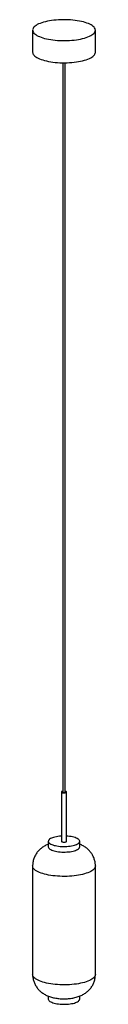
# Paper-space layout '_Dimétrica' of a CAD drawing. Header units: inches. Extents: x -2.4 to 2.4, y -0.8 to 73.4.
import ezdxf

# ---------------------------------------------------------------- set-up
doc = ezdxf.new("R2010")
doc.units = ezdxf.units.IN
doc.header["$MEASUREMENT"] = 0

psp = doc.layouts.new('_Dimétrica')

# ---------------------------------------------------------------- linework, layer by layer
at = {"color": 7, "linetype": 'Continuous', "lineweight": 25}
for p, q in [((-2.36, 72.565), (-2.36, 70.896)), ((2.36, 70.896), (2.36, 72.565)), ((-0.098, 70.11), (-0.098, 15.219)), ((0.098, 15.219), (0.098, 70.11)), ((-0.197, 15.219), (-0.197, 11.507)), ((0.197, 11.507), (0.197, 15.219)), ((-1.181, 11.507), (-1.181, 11.088)), ((1.181, 11.088), (1.181, 11.507)), ((-2.362, 9.651), (-2.362, 1.485)), ((2.362, 1.485), (2.362, 9.651)), ((-1.181, -0.148), (-1.181, -0.371)), ((1.181, -0.371), (1.181, -0.148))]:
    psp.add_line(p, q, dxfattribs=at)
at = {"color": 7, "linetype": 'Continuous', "lineweight": 25, "flags": 128}
for points in [[(-0.834, 71.829), (-0.663, 71.81), (-0.488, 71.795), (-0.309, 71.785), (-0.129, 71.78), (0.051, 71.779), (0.232, 71.782), (0.411, 71.79), (0.588, 71.803), (0.761, 71.82), (0.93, 71.842), (1.093, 71.868), (1.25, 71.898), (1.399, 71.932), (1.541, 71.969), (1.673, 72.01), (1.796, 72.055), (1.908, 72.102), (2.008, 72.152), (2.097, 72.204), (2.174, 72.259), (2.238, 72.315), (2.289, 72.373), (2.326, 72.432), (2.35, 72.492), (2.36, 72.552), (2.356, 72.612), (2.338, 72.672), (2.307, 72.732), (2.261, 72.79), (2.203, 72.847), (2.132, 72.902), (2.048, 72.956), (1.953, 73.007), (1.845, 73.055), (1.727, 73.101), (1.599, 73.144), (1.462, 73.183), (1.315, 73.218), (1.162, 73.25), (1.001, 73.277), (0.834, 73.301), (0.663, 73.32), (0.488, 73.335), (0.309, 73.345), (0.129, 73.351), (-0.051, 73.352), (-0.232, 73.348), (-0.411, 73.34), (-0.588, 73.327), (-0.761, 73.31), (-0.93, 73.288), (-1.093, 73.262), (-1.25, 73.232), (-1.399, 73.198), (-1.541, 73.161), (-1.673, 73.12), (-1.796, 73.076), (-1.908, 73.028), (-2.008, 72.978), (-2.097, 72.926), (-2.174, 72.871), (-2.238, 72.815), (-2.289, 72.757), (-2.326, 72.698), (-2.35, 72.638), (-2.36, 72.578), (-2.356, 72.518), (-2.338, 72.458), (-2.307, 72.399), (-2.261, 72.34), (-2.203, 72.283), (-2.132, 72.228), (-2.048, 72.174), (-1.953, 72.123), (-1.845, 72.075), (-1.727, 72.029), (-1.599, 71.987), (-1.462, 71.947), (-1.315, 71.912), (-1.162, 71.88), (-1.001, 71.853), (-0.834, 71.829)], [(-2.36, 70.896), (-2.356, 70.849), (-2.338, 70.789), (-2.307, 70.73), (-2.261, 70.671), (-2.203, 70.614), (-2.132, 70.559), (-2.048, 70.506), (-1.953, 70.454), (-1.845, 70.406), (-1.727, 70.36), (-1.599, 70.318), (-1.462, 70.279), (-1.315, 70.243), (-1.162, 70.211), (-1.001, 70.184), (-0.834, 70.16)], [(-0.834, 70.16), (-0.663, 70.141), (-0.488, 70.127), (-0.309, 70.116), (-0.129, 70.111), (0.051, 70.11), (0.232, 70.113), (0.411, 70.122), (0.588, 70.134), (0.761, 70.152), (0.93, 70.173), (1.093, 70.199), (1.25, 70.229), (1.399, 70.263), (1.541, 70.3), (1.673, 70.341), (1.796, 70.386), (1.908, 70.433), (2.008, 70.483), (2.097, 70.536), (2.174, 70.59), (2.238, 70.647), (2.289, 70.704), (2.326, 70.763), (2.35, 70.823), (2.36, 70.883), (2.36, 70.896)], [(-0.098, 15.275), (-0.11, 15.273), (-0.15, 15.261), (-0.179, 15.246), (-0.194, 15.229), (-0.196, 15.211), (-0.182, 15.194), (-0.155, 15.178), (-0.117, 15.166), (-0.07, 15.157)], [(-0.098, 15.219), (-0.098, 15.218), (-0.09, 15.205), (-0.067, 15.195), (-0.035, 15.188)], [(-0.07, 15.157), (-0.017, 15.153), (0.036, 15.154), (0.087, 15.16), (0.131, 15.17), (0.166, 15.183), (0.188, 15.2), (0.197, 15.217), (0.191, 15.235), (0.17, 15.252), (0.137, 15.266), (0.098, 15.275)], [(-0.035, 15.188), (0.003, 15.186), (0.04, 15.189), (0.072, 15.196), (0.092, 15.207), (0.098, 15.219)], [(-0.197, 11.895), (-0.212, 11.894), (-0.336, 11.884), (-0.457, 11.87), (-0.572, 11.851), (-0.68, 11.829), (-0.781, 11.802), (-0.872, 11.772), (-0.953, 11.739), (-1.023, 11.704), (-1.081, 11.666), (-1.126, 11.626), (-1.158, 11.585), (-1.176, 11.542), (-1.181, 11.5), (-1.172, 11.457), (-1.149, 11.415), (-1.112, 11.374), (-1.063, 11.335), (-1.001, 11.298), (-0.927, 11.263), (-0.843, 11.231), (-0.748, 11.202), (-0.645, 11.177), (-0.535, 11.156), (-0.418, 11.138)], [(-0.418, 11.138), (-0.296, 11.126), (-0.17, 11.117), (-0.043, 11.113), (0.085, 11.114), (0.212, 11.119), (0.336, 11.129), (0.457, 11.144), (0.572, 11.162), (0.68, 11.185), (0.781, 11.211), (0.872, 11.241), (0.953, 11.274), (1.023, 11.31), (1.081, 11.348), (1.126, 11.388), (1.158, 11.429), (1.176, 11.471), (1.181, 11.514), (1.172, 11.556), (1.149, 11.598), (1.112, 11.639), (1.063, 11.678), (1.001, 11.716), (0.927, 11.751), (0.843, 11.783), (0.748, 11.811), (0.645, 11.836), (0.535, 11.858), (0.418, 11.875), (0.296, 11.888), (0.197, 11.895)], [(-0.197, 11.507), (-0.196, 11.499), (-0.182, 11.482), (-0.155, 11.466), (-0.117, 11.454), (-0.07, 11.445)], [(-0.07, 11.445), (-0.017, 11.441), (0.036, 11.442), (0.087, 11.448), (0.131, 11.458), (0.166, 11.472), (0.188, 11.488), (0.197, 11.505), (0.197, 11.507)], [(-1.181, 11.088), (-1.181, 11.081), (-1.172, 11.039), (-1.149, 10.997), (-1.112, 10.956), (-1.063, 10.917), (-1.001, 10.879), (-0.927, 10.845), (-0.843, 10.813), (-0.748, 10.784), (-0.645, 10.759), (-0.535, 10.737), (-0.418, 10.72), (-0.296, 10.707), (-0.17, 10.699), (-0.043, 10.695), (0.085, 10.696), (0.212, 10.701), (0.336, 10.711), (0.457, 10.725), (0.572, 10.744), (0.68, 10.767), (0.781, 10.793), (0.872, 10.823), (0.953, 10.856), (1.023, 10.891), (1.081, 10.929), (1.126, 10.969), (1.158, 11.011), (1.176, 11.053), (1.181, 11.088)], [(2.362, 9.651), (2.362, 9.638), (2.352, 9.578), (2.328, 9.518), (2.291, 9.459), (2.24, 9.401), (2.176, 9.344), (2.099, 9.29), (2.01, 9.237), (1.909, 9.187), (1.797, 9.14), (1.675, 9.095), (1.542, 9.054), (1.401, 9.017), (1.251, 8.983), (1.094, 8.953), (0.93, 8.927), (0.762, 8.905), (0.588, 8.888), (0.411, 8.875), (0.232, 8.867), (0.051, 8.864), (-0.13, 8.865), (-0.31, 8.87), (-0.488, 8.88), (-0.664, 8.895), (-0.835, 8.914), (-1.002, 8.938), (-1.163, 8.965), (-1.317, 8.997), (-1.463, 9.033), (-1.601, 9.072), (-1.729, 9.114), (-1.847, 9.16), (-1.954, 9.209), (-2.05, 9.26), (-2.134, 9.313), (-2.205, 9.369), (-2.264, 9.426), (-2.309, 9.484), (-2.34, 9.544), (-2.358, 9.604), (-2.362, 9.651)], [(2.362, 1.485), (2.362, 1.472), (2.352, 1.411), (2.328, 1.352), (2.291, 1.293), (2.24, 1.235), (2.176, 1.178), (2.099, 1.124), (2.01, 1.071), (1.909, 1.021), (1.797, 0.974), (1.675, 0.929), (1.542, 0.888), (1.401, 0.851), (1.251, 0.817), (1.094, 0.787), (0.93, 0.761), (0.762, 0.739), (0.588, 0.722), (0.411, 0.709), (0.232, 0.701), (0.051, 0.698), (-0.13, 0.699), (-0.31, 0.704), (-0.488, 0.714), (-0.664, 0.729), (-0.835, 0.748), (-1.002, 0.772), (-1.163, 0.799), (-1.317, 0.831), (-1.463, 0.867), (-1.601, 0.906), (-1.729, 0.948), (-1.847, 0.994), (-1.954, 1.042), (-2.05, 1.094), (-2.134, 1.147), (-2.205, 1.203), (-2.264, 1.26), (-2.309, 1.318), (-2.34, 1.377), (-2.358, 1.437), (-2.362, 1.485)], [(-1.181, -0.371), (-1.181, -0.378), (-1.172, -0.421), (-1.149, -0.463), (-1.112, -0.504), (-1.063, -0.543), (-1.001, -0.58), (-0.927, -0.615), (-0.843, -0.647), (-0.748, -0.676), (-0.645, -0.701), (-0.535, -0.722), (-0.418, -0.739)], [(-0.418, -0.739), (-0.296, -0.752), (-0.17, -0.761), (-0.043, -0.765), (0.085, -0.764), (0.212, -0.759), (0.336, -0.749), (0.457, -0.734), (0.572, -0.716), (0.68, -0.693), (0.781, -0.667), (0.872, -0.637), (0.953, -0.604), (1.023, -0.568), (1.081, -0.53), (1.126, -0.49), (1.158, -0.449), (1.176, -0.407), (1.181, -0.371)]]:
    psp.add_lwpolyline(points, dxfattribs=at)
at = {"color": 7, "linetype": 'Continuous', "lineweight": 25}
for points, knots in [([(-1.181, 11.283), (-1.196, 11.278), (-1.258, 11.255), (-1.361, 11.206), (-1.489, 11.136), (-1.609, 11.059), (-1.721, 10.976), (-1.825, 10.885), (-1.921, 10.786), (-2.009, 10.681), (-2.088, 10.57), (-2.159, 10.453), (-2.219, 10.331), (-2.271, 10.199), (-2.314, 10.06), (-2.343, 9.913), (-2.36, 9.777), (-2.361, 9.689), (-2.361, 9.651)], [0, 0, 0, 0, 0.022497, 0.095191, 0.164586, 0.231714, 0.297345, 0.361991, 0.425982, 0.489526, 0.552756, 0.61576, 0.6786, 0.741322, 0.810887, 0.879567, 0.947221, 1, 1, 1, 1]), ([(2.361, 9.651), (2.361, 9.683), (2.361, 9.763), (2.347, 9.889), (2.321, 10.028), (2.284, 10.162), (2.236, 10.292), (2.178, 10.416), (2.111, 10.534), (2.036, 10.646), (1.953, 10.75), (1.862, 10.848), (1.765, 10.938), (1.661, 11.021), (1.551, 11.098), (1.434, 11.167), (1.311, 11.231), (1.225, 11.266), (1.181, 11.284)], [0, 0, 0, 0, 0.0443027, 0.1098005, 0.174558, 0.238648, 0.3021412, 0.3651105, 0.4276357, 0.48981, 0.5517474, 0.6135961, 0.675555, 0.7379011, 0.8010257, 0.8654813, 0.9320256, 1, 1, 1, 1]), ([(-2.361, 1.485), (-2.361, 1.475), (-2.363, 1.417), (-2.355, 1.312), (-2.335, 1.171), (-2.302, 1.035), (-2.259, 0.903), (-2.206, 0.776), (-2.143, 0.655), (-2.072, 0.541), (-1.992, 0.433), (-1.905, 0.332), (-1.811, 0.238), (-1.71, 0.152), (-1.603, 0.072), (-1.489, 0), (-1.368, -0.067), (-1.239, -0.127), (-1.1, -0.181), (-0.949, -0.229), (-0.79, -0.27), (-0.625, -0.302), (-0.46, -0.326), (-0.298, -0.342), (-0.138, -0.351), (0.021, -0.354), (0.18, -0.349), (0.339, -0.339), (0.499, -0.321), (0.662, -0.296), (0.829, -0.261), (0.995, -0.216), (1.152, -0.162), (1.295, -0.102), (1.428, -0.035), (1.552, 0.038), (1.668, 0.119), (1.775, 0.206), (1.875, 0.301), (1.968, 0.402), (2.051, 0.511), (2.126, 0.625), (2.191, 0.745), (2.246, 0.87), (2.293, 1.003), (2.329, 1.143), (2.352, 1.29), (2.363, 1.404), (2.361, 1.469), (2.361, 1.485)], [0, 0, 0, 0, 0.004458, 0.025521, 0.046338, 0.066931, 0.087322, 0.107535, 0.127594, 0.147526, 0.167364, 0.187151, 0.206941, 0.22681, 0.246866, 0.267258, 0.288197, 0.309963, 0.332877, 0.357167, 0.382634, 0.408173, 0.432944, 0.45686, 0.480157, 0.503128, 0.526065, 0.549198, 0.572809, 0.597262, 0.622998, 0.650468, 0.675695, 0.699571, 0.722225, 0.744002, 0.765193, 0.785998, 0.806549, 0.826928, 0.847188, 0.867364, 0.887479, 0.90755, 0.927589, 0.949671, 0.971474, 0.992963, 1, 1, 1, 1])]:
    psp.add_open_spline(points, degree=3, knots=knots, dxfattribs=at)

doc.saveas('drawing.dxf')
